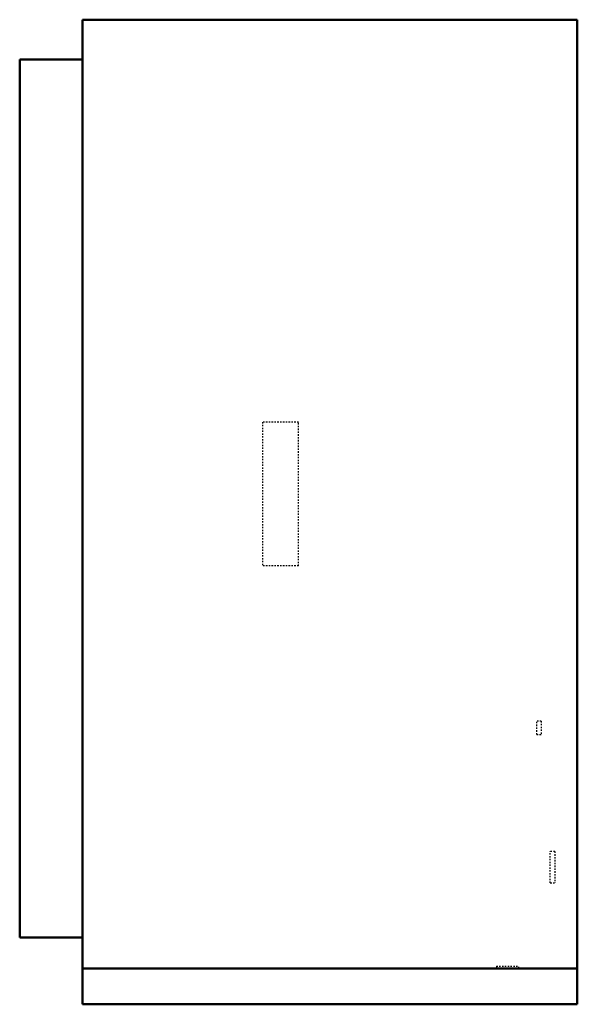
# Model space of a CAD drawing. Header units: millimetres. Extents: x -197 to 197, y 0 to 695.
import ezdxf

# ---------------------------------------------------------------- set-up
doc = ezdxf.new("R2010")
doc.units = ezdxf.units.MM
doc.linetypes.add('Dashed', pattern=[2, 1, -1])
doc.layers.add('AM_0', color=7, linetype='Continuous', lineweight=50)
doc.layers.add('AM_9', color=6, linetype='Dashed', lineweight=25)

# ---------------------------------------------------------------- blocks, each defined once
blk = doc.blocks.new('1_DC6VSS3010A_PART8_0_in_DC6VSS3010A_2')
at = {"layer": 'AM_0'}
for p, q in [((-152.4, 695.325), (196.85, 695.325)), ((196.85, 25.4), (196.85, 695.325)), ((-152.4, 695.325), (-152.4, 25.4)), ((196.85, 25.4), (-152.4, 25.4))]:
    blk.add_line(p, q, dxfattribs=at)
blk = doc.blocks.new('2_DC6VSS3010A_PART6_0_in_DC6VSS3010A_2')
at = {"layer": 'AM_0'}
for p, q in [((-152.4, 0), (-152.4, 25.4)), ((196.85, 25.4), (196.85, 0)), ((-152.4, 0), (196.85, 0))]:
    blk.add_line(p, q, dxfattribs=at)
blk = doc.blocks.new('3_DC6VSS3010A_PART5_0_in_DC6VSS3010A_2')
at = {"layer": 'AM_9'}
for p, q in [((171.45, 200.025), (168.275, 200.025)), ((168.275, 190.5), (168.275, 200.025)), ((171.45, 200.025), (171.45, 190.5)), ((168.275, 190.5), (171.45, 190.5))]:
    blk.add_line(p, q, dxfattribs=at)
blk = doc.blocks.new('4_DC6VSS3010A_PART4_0_in_DC6VSS3010A_2')
at = {"layer": 'AM_9'}
for p, q in [((180.975, 107.95), (177.8, 107.95)), ((177.8, 85.725), (177.8, 107.95)), ((180.975, 107.95), (180.975, 85.725)), ((177.8, 85.725), (180.975, 85.725))]:
    blk.add_line(p, q, dxfattribs=at)
blk = doc.blocks.new('5_DC6VSS3010A_PART3_0_in_DC6VSS3010A_2')
at = {"layer": 'AM_9'}
for p, q in [((139.7, 26.9875), (155.575, 26.9875)), ((139.7, 26.9875), (139.7, 25.4)), ((155.575, 25.4), (155.575, 26.9875))]:
    blk.add_line(p, q, dxfattribs=at)
blk = doc.blocks.new('6_DC6VSS3010A_PART2_0_in_DC6VSS3010A_2')
at = {"layer": 'AM_9'}
for p, q in [((0, 411.1625), (-25.4, 411.1625)), ((-25.4, 411.1625), (-25.4, 309.5625)), ((0, 309.5625), (0, 411.1625)), ((0, 309.5625), (-25.4, 309.5625))]:
    blk.add_line(p, q, dxfattribs=at)
blk = doc.blocks.new('7_DC6VSS3010A_PART1_0_in_DC6VSS3010A_2')
at = {"layer": 'AM_0'}
for p, q in [((-196.85, 47.08), (-196.85, 667.3)), ((-152.4, 667.3), (-196.85, 667.3)), ((-196.85, 47.08), (-152.4, 47.08))]:
    blk.add_line(p, q, dxfattribs=at)

msp = doc.modelspace()

# ---------------------------------------------------------------- block references
for name in ['1_DC6VSS3010A_PART8_0_in_DC6VSS3010A_2', '7_DC6VSS3010A_PART1_0_in_DC6VSS3010A_2', '6_DC6VSS3010A_PART2_0_in_DC6VSS3010A_2', '3_DC6VSS3010A_PART5_0_in_DC6VSS3010A_2', '4_DC6VSS3010A_PART4_0_in_DC6VSS3010A_2', '2_DC6VSS3010A_PART6_0_in_DC6VSS3010A_2', '5_DC6VSS3010A_PART3_0_in_DC6VSS3010A_2']:
    msp.add_blockref(name, (0, 0))

doc.saveas('drawing.dxf')
